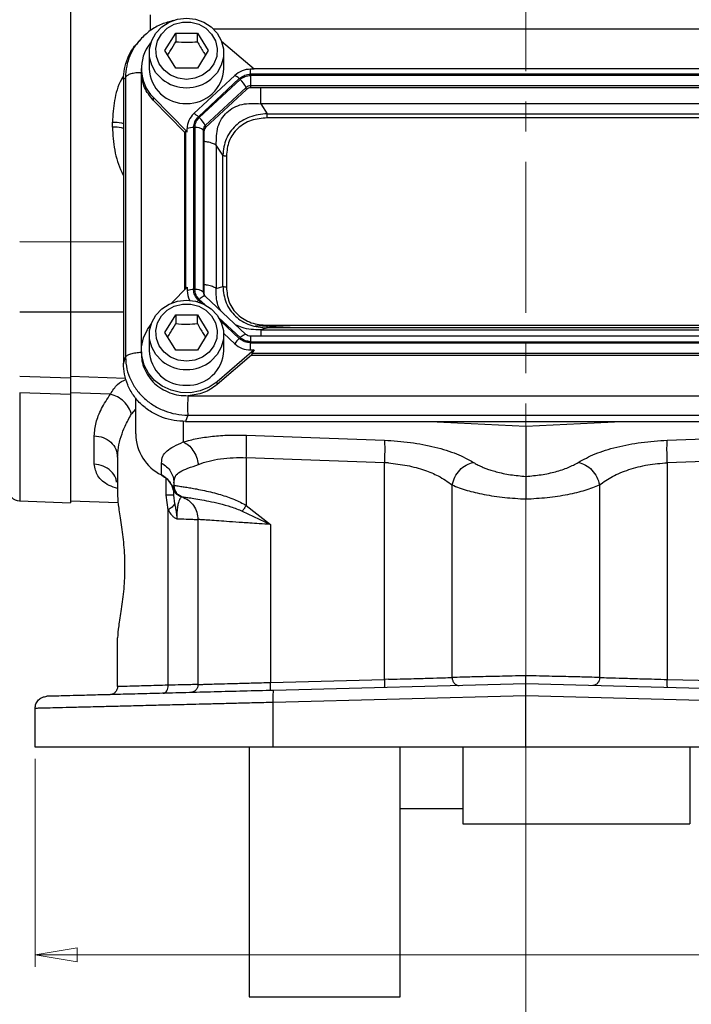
# Model space of a CAD drawing. Header units: inches. Extents: x 0.6 to 16.3, y 0.2 to 11.5.
# Tile 3 of 16: x 2.7 to 4.9, y 4 to 7.2. Entities that reach past the tile are written whole.
import ezdxf

# ---------------------------------------------------------------- set-up
doc = ezdxf.new("R2010")
doc.units = ezdxf.units.IN
doc.header["$MEASUREMENT"] = 0
doc.linetypes.add('CENTERX2', pattern=[0.8, 0.5, -0.1, 0.1, -0.1])
doc.styles.add('SLDTEXTSTYLE0', font='TXT', dxfattribs={"width": 0.75})
doc.dimstyles.new('SLDDIMSTYLE1', dxfattribs={"dimtxt": 0.137795, "dimasz": 0.14, "dimexe": 0, "dimexo": 0.0625, "dimgap": 0.034449, "dimtad": 0, "dimdec": 1, "dimlfac": 1.5, "dimrnd": 1e-09, "dimzin": 12, "dimdsep": 46, "dimtxsty": 'SLDTEXTSTYLE0', "dimblk1": 'CLOSED', "dimblk2": 'CLOSED', "dimsah": 1, "dimcen": 0.09, "dimadec": 0, "dimazin": 3, "dimtfac": 1, "dimtdec": 1, "dimtofl": 0, "dimtmove": 0, "dimatfit": 3, "dimldrblk": 'CLOSED', "dimfxl": 0, "dimfrac": 2, "dimtolj": 1, "dimtzin": 12, "dimarcsym": 0})

# ---------------------------------------------------------------- blocks, each defined once
blk = doc.blocks.new('_Closed')
at = {"color": 0, "linetype": 'ByBlock', "lineweight": -2}
for p, q in [((-1, 0.166667), (0, 0)), ((-1, 0.166667), (-1, -0.166667)), ((0, 0), (-1, -0.166667)), ((0, 0), (-1, 0))]:
    blk.add_line(p, q, dxfattribs=at)
blk = doc.blocks.new('_D_4')
at = {"color": 7, "linetype": 'Continuous', "lineweight": 0}
for p, q in [((2.7134, 4.8009), (2.7134, 4.1127)), ((5.9667, 4.8009), (5.9667, 4.1127)), ((5.0802, 4.3506), (5.0382, 4.3506)), ((5.0382, 4.3506), (5.0382, 4.1318)), ((5.3856, 4.3506), (5.4276, 4.3506)), ((5.4276, 4.3506), (5.4276, 4.1318)), ((2.7134, 4.1521), (4.9174, 4.1521)), ((5.9667, 4.1521), (5.5485, 4.1521)), ((5.0382, 4.1318), (5.0802, 4.1318)), ((5.4276, 4.1318), (5.3856, 4.1318))]:
    blk.add_line(p, q, dxfattribs=at)
at = {"color": 7, "linetype": 'Continuous', "lineweight": 18, "xscale": 0.14, "yscale": 0.14, "rotation": 180.0000000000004}
blk.add_blockref('_Closed', (2.7134, 4.1521, -1.521), dxfattribs=at)
at = {"color": 7, "linetype": 'Continuous', "lineweight": 18, "xscale": 0.14, "yscale": 0.14}
blk.add_blockref('_Closed', (5.9667, 4.1521, -1.521), dxfattribs=at)
at = {"color": 7, "linetype": 'Continuous', "lineweight": 18, "char_height": 0.1378, "attachment_point": 1, "style": 'SLDTEXTSTYLE0'}
for s, insert in [('124', (5.0802, 4.3094)), ('4.9', (5.1057, 4.1033))]:
    blk.add_mtext(s, dxfattribs=dict(at, insert=insert))

msp = doc.modelspace()

# ---------------------------------------------------------------- linework, layer by layer
at = {"color": 7, "linetype": 'CENTERX2', "lineweight": 18}
for p, q in [((4.3401, 3.8785), (4.3401, 10.8209)), ((4.3401, 5.6619), (4.3401, 3.8785))]:
    msp.add_line(p, q, dxfattribs=at)
at = {"color": 8, "linetype": 'Continuous', "lineweight": 25}
for p, q in [((3.0962, 7.2133), (3.0962, 7.2655)), ((5.375, 7.2174), (3.3058, 7.2174)), ((3.0655, 7.073), (3.0655, 6.1585)), ((3.2115, 6.8791), (3.2115, 6.3567)), ((2.8304, 6.5151), (3.0061, 6.5132)), ((3.2547, 6.3202), (3.2643, 6.3113)), ((3.2576, 6.3229), (3.2757, 6.306)), ((2.8304, 6.2816), (3.0061, 6.2815)), ((3.323, 6.2618), (3.3931, 6.1964)), ((3.3287, 6.2512), (3.3902, 6.1937)), ((3.4279, 6.2009), (3.4279, 6.1829)), ((2.6624, 6.0137), (2.6624, 5.6553)), ((3.0467, 5.9599), (3.0329, 5.9434)), ((3.2047, 5.9193), (3.2047, 5.851)), ((3.1477, 5.675), (3.1477, 5.7304))]:
    msp.add_line(p, q, dxfattribs=at)
at = {"color": 7, "linetype": 'Continuous', "lineweight": 25}
for p, q in [((3.0625, 7.1841), (3.055, 7.1758)), ((3.0658, 7.1866), (3.0631, 7.1835)), ((3.1434, 7.1468), (3.1794, 7.205)), ((3.1794, 7.205), (3.2514, 7.205)), ((3.1794, 7.205), (3.1794, 7.1763)), ((3.2514, 7.205), (3.2874, 7.1468)), ((3.2514, 7.1763), (3.2514, 7.205)), ((3.4398, 7.085), (3.3317, 7.1775)), ((3.1794, 7.0886), (3.1434, 7.1468)), ((3.2874, 7.1468), (3.2514, 7.0886)), ((3.0921, 7.1391), (3.0921, 7.0871)), ((3.3387, 7.0871), (3.3387, 7.1391)), ((3.0654, 7.0871), (3.0654, 7.0775)), ((3.0658, 7.0775), (3.0655, 7.073)), ((3.2514, 7.0886), (3.1794, 7.0886)), ((3.4398, 7.085), (3.4279, 7.085)), ((3.4279, 7.0686), (3.4279, 7.085)), ((5.2428, 7.0865), (3.438, 7.0865)), ((3.013, 7.0582), (3.0061, 7.0506)), ((3.0061, 7.0506), (3.0061, 6.1111)), ((3.013, 7.0582), (3.013, 6.1316)), ((3.375, 7.0646), (3.2395, 6.938)), ((3.3902, 7.054), (3.2547, 6.9275)), ((3.3931, 7.0513), (3.2576, 6.9248)), ((5.2529, 7.0686), (3.4279, 7.0686)), ((5.2529, 7.0648), (3.4279, 7.0648)), ((3.4279, 7.0648), (3.4279, 7.0307)), ((3.4126, 7.0248), (3.2771, 6.8983)), ((3.4143, 7.0184), (3.2787, 6.8919)), ((3.4143, 7.0184), (3.4126, 7.0248)), ((5.2529, 7.0307), (3.4279, 7.0307)), ((3.4279, 7.0307), (3.4279, 7.0237)), ((5.2529, 7.0237), (3.4279, 7.0237)), ((3.1048, 6.9924), (3.2176, 6.8776)), ((3.1048, 6.9924), (3.1048, 6.9829)), ((3.2091, 6.8767), (3.1048, 6.9829)), ((3.4614, 6.971), (3.4827, 6.9378)), ((5.2195, 6.971), (3.4614, 6.971)), ((3.4827, 6.9378), (5.1981, 6.9378)), ((5.1981, 6.924), (3.4827, 6.924)), ((2.9695, 6.8937), (2.9695, 6.9101)), ((3.2176, 6.8776), (3.2176, 6.8886)), ((3.239, 6.8922), (3.239, 6.3555)), ((3.2431, 6.8922), (3.2431, 6.3555)), ((3.2707, 6.8839), (3.2707, 6.3472)), ((3.2731, 6.8791), (3.2707, 6.8839)), ((3.2771, 6.8983), (3.2787, 6.8919)), ((3.2091, 6.8767), (3.2115, 6.8791)), ((3.2091, 6.8767), (3.2091, 6.3543)), ((3.2731, 6.8791), (3.2731, 6.3423)), ((3.3141, 6.8336), (3.3141, 6.3592)), ((3.3355, 6.8004), (3.3141, 6.8336)), ((3.3355, 6.3659), (3.3355, 6.8004)), ((3.3476, 6.7978), (3.3476, 6.3634)), ((2.8304, 6.5121), (2.6624, 6.5139)), ((3.167, 6.3115), (3.2176, 6.363)), ((3.2176, 6.363), (3.2176, 6.3519)), ((3.3141, 6.3592), (3.3355, 6.3659)), ((3.2707, 6.3472), (3.2731, 6.3423)), ((3.4122, 6.2068), (3.2767, 6.3334)), ((2.8304, 6.281), (2.6624, 6.2811)), ((3.1434, 6.2132), (3.1794, 6.2714)), ((3.1794, 6.2714), (3.2514, 6.2714)), ((3.1794, 6.2714), (3.1794, 6.2427)), ((3.2514, 6.2714), (3.2874, 6.2132)), ((3.2514, 6.2427), (3.2514, 6.2714)), ((3.5817, 6.2284), (3.4441, 6.2352)), ((3.4827, 6.2284), (3.4614, 6.2217)), ((3.4827, 6.2372), (5.1981, 6.2372)), ((5.1981, 6.2284), (3.4827, 6.2284)), ((3.0921, 6.2056), (3.0921, 6.1535)), ((3.1794, 6.155), (3.1434, 6.2132)), ((3.2874, 6.2132), (3.2514, 6.155)), ((3.3387, 6.2099), (3.375, 6.176)), ((3.3387, 6.1535), (3.3387, 6.2056)), ((5.2529, 6.2009), (3.4279, 6.2009)), ((3.4614, 6.2217), (5.2195, 6.2217)), ((3.4279, 6.1829), (5.2529, 6.1829)), ((3.4279, 6.1791), (5.2529, 6.1791)), ((3.4279, 6.1555), (3.4279, 6.1791)), ((3.0061, 6.1111), (3.013, 6.1316)), ((3.0654, 6.1535), (3.0654, 6.1439)), ((3.2514, 6.155), (3.1794, 6.155)), ((3.4398, 6.1555), (3.3168, 6.0502)), ((3.4305, 6.138), (3.3168, 6.0407)), ((3.4279, 6.1555), (3.4398, 6.1555)), ((3.4331, 6.1451), (3.4305, 6.138)), ((3.4305, 6.138), (5.2503, 6.138)), ((3.4331, 6.1451), (5.2477, 6.1451)), ((2.6624, 6.0691), (2.8305, 6.0632)), ((2.8304, 6.0689), (3.0135, 6.0625)), ((3.3168, 6.0407), (3.3168, 6.0502)), ((2.8304, 6.0078), (2.6624, 6.0137)), ((2.9631, 6.0091), (2.8304, 6.0138)), ((3.2203, 6.004), (5.4606, 6.004)), ((3.0467, 5.9969), (3.0467, 5.8775)), ((3.2192, 5.9392), (3.2122, 5.9186)), ((3.2192, 5.9392), (5.4617, 5.9392)), ((3.2122, 5.9186), (5.4686, 5.9186)), ((4.0231, 5.9186), (4.3401, 5.9031)), ((4.3401, 5.9031), (4.6571, 5.9186)), ((4.3401, 5.9031), (4.3401, 5.7367)), ((2.9095, 5.7773), (2.9095, 5.8713)), ((3.4135, 5.8731), (3.8714, 5.8566)), ((4.8088, 5.8566), (5.2667, 5.8731)), ((2.9867, 5.8001), (2.9867, 5.6721)), ((3.1323, 5.7416), (3.1323, 5.7807)), ((3.8714, 5.782), (3.4135, 5.7985)), ((3.4135, 5.7985), (3.4135, 5.6408)), ((3.8846, 5.7812), (3.8714, 5.782)), ((3.8714, 5.0643), (3.8714, 5.782)), ((5.2667, 5.7985), (4.8088, 5.782)), ((4.8088, 5.782), (4.8088, 5.0643)), ((3.1734, 5.7071), (3.17, 5.6979)), ((3.1734, 5.7155), (3.1734, 5.7071)), ((3.1735, 5.707), (3.1734, 5.7071)), ((4.0957, 5.0708), (4.0957, 5.7085)), ((4.5845, 5.7085), (4.5845, 5.0708)), ((3.1548, 5.6256), (3.1477, 5.675)), ((3.1762, 5.6461), (3.1734, 5.675)), ((2.6624, 5.6553), (2.8305, 5.6495)), ((2.8304, 5.6561), (2.9888, 5.6505)), ((3.1913, 5.6724), (3.1927, 5.6719)), ((3.1927, 5.6719), (3.197, 5.6704)), ((3.1934, 5.6715), (3.1953, 5.6709)), ((3.1953, 5.6709), (3.1961, 5.6706)), ((3.1965, 5.6705), (3.1981, 5.67)), ((3.2001, 5.6693), (3.2001, 5.6693)), ((3.1548, 5.0451), (3.1548, 5.6256)), ((3.4003, 5.6217), (3.4935, 5.5774)), ((3.4135, 5.6408), (3.4935, 5.5774)), ((3.2534, 5.5939), (3.2534, 5.0475)), ((3.4935, 5.5774), (3.4935, 5.0544)), ((2.9867, 5.0405), (2.9867, 5.2018)), ((3.4935, 5.0544), (3.8714, 5.0643)), ((3.8846, 5.0647), (3.8714, 5.0643)), ((4.8088, 5.0643), (5.1867, 5.0544)), ((4.3401, 5.05), (3.5042, 5.0281)), ((5.176, 5.0281), (4.3401, 5.05)), ((4.3401, 5.01), (3.5031, 4.9881)), ((5.177, 4.9881), (4.3401, 5.01)), ((4.3401, 4.8403), (4.3401, 5.01)), ((2.7134, 4.8403), (2.7134, 4.9684)), ((3.5031, 4.8403), (3.5031, 4.9881)), ((4.3401, 4.8403), (3.5031, 4.8403)), ((5.177, 4.8403), (4.3401, 4.8403)), ((3.9234, 4.637), (4.1314, 4.637)), ((4.1314, 4.5866), (4.8834, 4.5866)), ((3.4234, 4.0136), (3.9234, 4.0136))]:
    msp.add_line(p, q, dxfattribs=at)
at = {"color": 7, "linetype": 'Continuous', "lineweight": 25, "flags": 128}
for points in [[(3.1348, 7.052), (3.1336, 7.053), (3.1139, 7.0737), (3.1001, 7.0983), (3.093, 7.1253), (3.093, 7.153), (3.1001, 7.18), (3.1139, 7.2045), (3.1336, 7.2253), (3.1581, 7.2411), (3.1859, 7.2509), (3.2154, 7.2543), (3.2449, 7.2509), (3.2727, 7.2411), (3.2972, 7.2253), (3.3169, 7.2045), (3.3307, 7.18), (3.3378, 7.153), (3.3378, 7.1253), (3.3307, 7.0983), (3.3169, 7.0737), (3.2972, 7.053), (3.296, 7.052)], [(3.2154, 7.0516), (3.1879, 7.0551), (3.1624, 7.0654), (3.1409, 7.0818), (3.1248, 7.103), (3.1155, 7.1274), (3.1137, 7.1533), (3.1193, 7.1787), (3.1321, 7.2017), (3.151, 7.2207), (3.1748, 7.2341), (3.2015, 7.2411), (3.2293, 7.2411), (3.256, 7.2341), (3.2798, 7.2207), (3.2987, 7.2017), (3.3115, 7.1787), (3.3172, 7.1533), (3.3153, 7.1274), (3.306, 7.103), (3.29, 7.0818), (3.2684, 7.0654), (3.2429, 7.0551), (3.2154, 7.0516)], [(3.1348, 6.1185), (3.1336, 6.1194), (3.1139, 6.1401), (3.1001, 6.1647), (3.093, 6.1917), (3.093, 6.2194), (3.1001, 6.2464), (3.1139, 6.271), (3.1336, 6.2917), (3.1581, 6.3075), (3.1859, 6.3174), (3.2154, 6.3207), (3.2449, 6.3174), (3.2727, 6.3075), (3.2972, 6.2917), (3.3169, 6.271), (3.3307, 6.2464), (3.3378, 6.2194), (3.3378, 6.1917), (3.3307, 6.1647), (3.3169, 6.1401), (3.2972, 6.1194), (3.296, 6.1184)], [(3.2154, 6.118), (3.1879, 6.1215), (3.1624, 6.1318), (3.1409, 6.1482), (3.1248, 6.1694), (3.1155, 6.1938), (3.1137, 6.2197), (3.1193, 6.2451), (3.1321, 6.2681), (3.151, 6.2871), (3.1748, 6.3005), (3.2015, 6.3075), (3.2293, 6.3075), (3.256, 6.3005), (3.2798, 6.2871), (3.2987, 6.2681), (3.3115, 6.2451), (3.3172, 6.2197), (3.3153, 6.1938), (3.306, 6.1694), (3.29, 6.1482), (3.2684, 6.1318), (3.2429, 6.1215), (3.2154, 6.118)], [(3.3168, 6.0502), (3.2904, 6.0322), (3.2605, 6.0199), (3.2285, 6.014), (3.1958, 6.0146), (3.1641, 6.0219), (3.1348, 6.0354), (3.1093, 6.0545), (3.0889, 6.0782), (3.0745, 6.1056), (3.0667, 6.1352), (3.066, 6.1657), (3.0724, 6.1956), (3.0855, 6.2235), (3.0979, 6.2405)], [(3.1337, 5.7402), (3.1331, 5.7401), (3.1325, 5.7405), (3.1323, 5.7416)]]:
    msp.add_lwpolyline(points, dxfattribs=at)
at = {"color": 8, "linetype": 'Continuous', "lineweight": 25, "flags": 128}
for points in [[(3.2767, 6.3334), (3.2762, 6.3337), (3.2747, 6.3339), (3.2727, 6.3335), (3.2703, 6.3325), (3.2675, 6.3308), (3.2643, 6.3286), (3.261, 6.326), (3.2576, 6.3229)], [(3.3931, 6.1964), (3.3965, 6.1995), (3.3999, 6.2021), (3.403, 6.2043), (3.4058, 6.2059), (3.4082, 6.207), (3.4102, 6.2074), (3.4117, 6.2072), (3.4121, 6.2069)]]:
    msp.add_lwpolyline(points, dxfattribs=at)
at = {"color": 7, "linetype": 'Continuous', "lineweight": 25}
for centre, radius, start, end in [((3.1991, 7.087), 0.1335, 140.4137, 225.0795), ((3.2105, 7.0903), 0.1185, 181.5683, 272.3664), ((3.2191, 7.0916), 0.1198, 268.2549, 357.8104), ((3.4275, 7.0075), 0.0776, 89.6933, 132.5899), ((3.355, 7.0197), 0.0492, 44.2745, 65.9509), ((3.346, 6.9962), 0.0724, 23.2239, 49.4763), ((3.4278, 7.0082), 0.0225, 89.6933, 132.5899), ((3.4278, 7.0036), 0.02, 89.6933, 132.5899), ((3.2852, 6.8882), 0.0676, 132.5248, 179.6232), ((3.2195, 6.8931), 0.0492, 44.2745, 65.9509), ((3.2105, 6.8697), 0.0724, 23.2239, 49.4763), ((3.2376, 6.8347), 0.0575, 88.5951, 110.3768), ((3.2478, 6.8579), 0.0347, 48.737, 97.7903), ((3.2903, 6.8838), 0.0196, 132.5248, 179.6232), ((3.2906, 6.879), 0.0175, 132.5248, 179.6232), ((3.2376, 6.2979), 0.0575, 88.5951, 110.3768), ((3.2838, 6.352), 0.0662, 180.1035, 208.6125), ((3.2478, 6.3211), 0.0347, 48.737, 97.7903), ((3.2901, 6.3423), 0.017, 180.048, 202.7551), ((3.4585, 6.12), 0.1005, 132.809, 146.1442), ((3.4275, 6.2331), 0.0776, 227.4101, 270.3067), ((3.2105, 6.1567), 0.1185, 181.5683, 272.3664), ((3.2191, 6.1581), 0.1198, 268.2549, 357.8104), ((3.2011, 5.8798), 0.1543, 180.8345, 243.552), ((3.098, 5.6739), 0.0759, 18.4795, 63.0936), ((2.6637, 5.6953), 0.04, 180, 268)]:
    msp.add_arc(centre, radius, start, end, dxfattribs=at)
at = {"color": 8, "linetype": 'Continuous', "lineweight": 25}
for centre, radius, start, end in [((3.2149, 7.1525), 0.1285, 231.4332, 270.2342), ((3.2159, 7.1525), 0.1285, 269.7661, 308.5381), ((3.2899, 6.3472), 0.0192, 180.0932, 209.7157), ((3.3279, 6.2419), 0.1072, 133.0745, 136.3084), ((3.2149, 6.2189), 0.1285, 231.4332, 270.2342), ((3.2159, 6.219), 0.1285, 269.7661, 308.5381)]:
    msp.add_arc(centre, radius, start, end, dxfattribs=at)
at = {"color": 7, "linetype": 'Continuous', "lineweight": 25}
for points in [[(2.8304, 8.8012), (2.8304, 8.7445), (2.8304, 8.6311), (2.8304, 8.4479), (2.8304, 8.2574), (2.8304, 8.0606), (2.8304, 7.8597), (2.8304, 7.6567), (2.8304, 7.4537), (2.8304, 7.2528), (2.8304, 7.056), (2.8304, 6.8655), (2.8304, 6.6823), (2.8304, 6.5688), (2.8304, 6.5121)], [(3.1048, 6.9829), (3.0939, 6.9963), (3.0722, 7.023), (3.0677, 7.0563), (3.0655, 7.073)], [(3.3931, 7.0513), (3.3982, 7.0552), (3.4084, 7.0629), (3.4214, 7.0641), (3.4279, 7.0648)], [(3.2431, 6.8922), (3.2438, 6.8983), (3.2451, 6.9105), (3.2534, 6.92), (3.2576, 6.9248)], [(3.4827, 6.924), (3.4827, 6.9251), (3.4827, 6.9275), (3.4827, 6.9312), (3.4827, 6.9348), (3.4827, 6.9368), (3.4827, 6.9378)], [(3.3355, 6.8004), (3.3362, 6.8), (3.3376, 6.7993), (3.3405, 6.7985), (3.3439, 6.7979), (3.3464, 6.7979), (3.3476, 6.7978)], [(3.3476, 6.3634), (3.3464, 6.3634), (3.3439, 6.3635), (3.3405, 6.364), (3.3376, 6.3648), (3.3362, 6.3655), (3.3355, 6.3659)], [(3.2576, 6.3229), (3.2534, 6.3277), (3.2451, 6.3372), (3.2438, 6.3494), (3.2431, 6.3555)], [(3.4827, 6.2284), (3.4827, 6.2287), (3.4827, 6.2293), (3.4827, 6.2313), (3.4827, 6.2339), (3.4827, 6.2361), (3.4827, 6.2372)], [(3.4279, 6.1829), (3.4214, 6.1836), (3.4084, 6.1848), (3.3982, 6.1925), (3.3931, 6.1964)], [(3.3168, 6.0407), (3.3024, 6.0305), (3.2738, 6.0102), (3.2381, 6.006), (3.2203, 6.004)], [(2.8304, 6.0078), (2.8304, 5.9708), (2.8304, 5.8969), (2.8304, 5.8085), (2.8304, 5.7378), (2.8304, 5.6873), (2.8304, 5.6554), (2.8304, 5.6514), (2.8304, 5.6495)], [(2.9095, 5.8713), (2.9197, 5.87), (2.9401, 5.8673), (2.9656, 5.8507), (2.9833, 5.8275), (2.9856, 5.8092), (2.9867, 5.8001)], [(3.4135, 5.7985), (3.4137, 5.8065), (3.4142, 5.8226), (3.4144, 5.8444), (3.4142, 5.8625), (3.4137, 5.8696), (3.4135, 5.8731)], [(3.8714, 5.8566), (3.8716, 5.8531), (3.8721, 5.846), (3.8723, 5.8279), (3.8721, 5.8061), (3.8716, 5.7901), (3.8714, 5.782)], [(4.8088, 5.782), (4.8085, 5.7901), (4.808, 5.8061), (4.8078, 5.8279), (4.808, 5.846), (4.8085, 5.8531), (4.8088, 5.8566)], [(3.1323, 5.7807), (3.1383, 5.7771), (3.1501, 5.7697), (3.1631, 5.7537), (3.1718, 5.7353), (3.1729, 5.7221), (3.1734, 5.7155)], [(3.2001, 5.6693), (3.1963, 5.6711), (3.1888, 5.6745), (3.1803, 5.6836), (3.1745, 5.6947), (3.1738, 5.7029), (3.1734, 5.7071)], [(3.1734, 5.675), (3.1731, 5.675), (3.1724, 5.675), (3.1671, 5.675), (3.1591, 5.675), (3.1515, 5.675), (3.1477, 5.675)], [(3.2001, 5.6693), (3.2076, 5.6659), (3.2226, 5.659), (3.2397, 5.6407), (3.2512, 5.6185), (3.2527, 5.6021), (3.2534, 5.5939)], [(3.4135, 5.6408), (3.4111, 5.6374), (3.4062, 5.6305), (3.4023, 5.6247), (3.4003, 5.6217)], [(3.4928, 5.0278), (3.493, 5.0282), (3.4933, 5.029), (3.4936, 5.0351), (3.4937, 5.044), (3.4936, 5.0509), (3.4935, 5.0544)], [(3.8714, 5.0643), (3.8714, 5.0608), (3.8716, 5.0538), (3.8715, 5.045), (3.8712, 5.0389), (3.8708, 5.0381), (3.8707, 5.0377)], [(4.8095, 5.0377), (4.8093, 5.0381), (4.809, 5.0389), (4.8087, 5.045), (4.8086, 5.0538), (4.8087, 5.0608), (4.8088, 5.0643)], [(2.9867, 5.0405), (2.9864, 5.0371), (2.9856, 5.0302), (2.9796, 5.0215), (2.9711, 5.0153), (2.9642, 5.0143), (2.9608, 5.0138)], [(3.2534, 5.0475), (3.253, 5.044), (3.2523, 5.0372), (3.2463, 5.0284), (3.2377, 5.0222), (3.2309, 5.0213), (3.2274, 5.0208)], [(3.5031, 4.9881), (3.503, 4.9933), (3.5028, 5.0038), (3.503, 5.017), (3.5034, 5.0262), (3.5039, 5.0275), (3.5042, 5.0281)], [(2.7134, 4.9684), (2.714, 4.9735), (2.7152, 4.9839), (2.7241, 4.9969), (2.737, 5.0062), (2.7472, 5.0077), (2.7524, 5.0084)], [(3.5031, 4.8403), (3.4681, 4.8403), (3.398, 4.8403), (3.2955, 4.8403), (3.1969, 4.8403), (3.104, 4.8403), (3.0181, 4.8403), (2.9407, 4.8403), (2.8729, 4.8403), (2.816, 4.8403), (2.7706, 4.8403), (2.738, 4.8403), (2.7173, 4.8403), (2.7147, 4.8403), (2.7134, 4.8403)], [(3.4234, 4.8403), (3.4234, 4.7999), (3.4234, 4.7193), (3.4234, 4.6061), (3.4234, 4.5001), (3.4234, 4.4026), (3.4234, 4.3143), (3.4234, 4.2362), (3.4234, 4.1688), (3.4234, 4.1129), (3.4234, 4.0688), (3.4234, 4.0372), (3.4234, 4.0173), (3.4234, 4.0149), (3.4234, 4.0136)]]:
    msp.add_open_spline(points, degree=3, dxfattribs=at)
for points, knots in [([(3.1725, 7.2462), (3.1593, 7.2427), (3.1319, 7.2355), (3.0939, 7.2143), (3.0729, 7.1941), (3.0625, 7.184)], [0, 0, 0, 0, 0.315009, 0.65789, 1, 1, 1, 1]), ([(3.0061, 7.0506), (3.0067, 7.0625), (3.0081, 7.0868), (3.0197, 7.1227), (3.0353, 7.1532), (3.0501, 7.169), (3.0557, 7.1751)], [0, 0, 0, 0, 0.261889, 0.5374167, 0.8227174, 1, 1, 1, 1]), ([(3.1526, 7.132), (3.1559, 7.1369), (3.1649, 7.1502), (3.1738, 7.1663), (3.1794, 7.1763)], [0, 0, 0, 0, 0.376375, 1, 1, 1, 1]), ([(3.1794, 7.1763), (3.1923, 7.1753), (3.2163, 7.1733), (3.2403, 7.1754), (3.2514, 7.1763)], [0, 0, 0, 0, 0.534747, 1, 1, 1, 1]), ([(3.2514, 7.1763), (3.2578, 7.1647), (3.2668, 7.1486), (3.2757, 7.1356), (3.2782, 7.1319)], [0, 0, 0, 0, 0.718831, 1, 1, 1, 1]), ([(3.0655, 7.073), (3.0593, 7.0732), (3.0469, 7.0736), (3.0306, 7.0697), (3.0181, 7.0647), (3.0147, 7.0604), (3.013, 7.0582)], [0, 0, 0, 0, 0.2508113, 0.5005408, 0.7502704, 1, 1, 1, 1]), ([(3.3902, 7.054), (3.3956, 7.0582), (3.4011, 7.0624), (3.408, 7.065), (3.4113, 7.0662), (3.418, 7.0681), (3.4244, 7.0684), (3.4279, 7.0686)], [0, 0, 0, 0, 0.498697, 0.503014, 0.535598, 0.74951, 1, 1, 1, 1]), ([(3.3141, 6.8336), (3.3141, 6.8542), (3.314, 6.8847), (3.3303, 6.9209), (3.3482, 6.9431), (3.3717, 6.9595), (3.4093, 6.9737), (3.4404, 6.9721), (3.4614, 6.971)], [0, 0, 0, 0, 0.2573968, 0.3816038, 0.5, 0.6183955, 0.7426032, 1, 1, 1, 1]), ([(3.239, 6.8922), (3.2397, 6.8988), (3.2404, 6.9054), (3.2433, 6.9118), (3.2447, 6.9148), (3.248, 6.9205), (3.2523, 6.925), (3.2547, 6.9275)], [0, 0, 0, 0, 0.498697, 0.503014, 0.535598, 0.74951, 1, 1, 1, 1]), ([(3.4827, 6.9378), (3.4629, 6.9356), (3.4334, 6.9323), (3.399, 6.915), (3.377, 6.8984), (3.3592, 6.8779), (3.3409, 6.8459), (3.3377, 6.8187), (3.3355, 6.8004)], [0, 0, 0, 0, 0.255855, 0.379335, 0.5, 0.62066, 0.744145, 1, 1, 1, 1]), ([(3.4827, 6.924), (3.4648, 6.9225), (3.4378, 6.9202), (3.4056, 6.905), (3.3847, 6.8894), (3.3679, 6.8699), (3.3516, 6.8398), (3.3492, 6.8146), (3.3476, 6.7978)], [0, 0, 0, 0, 0.250062, 0.376118, 0.5, 0.623757, 0.749938, 1, 1, 1, 1]), ([(3.2115, 6.8791), (3.2121, 6.8793), (3.2134, 6.8798), (3.2162, 6.8783), (3.2176, 6.8776)], [0, 0, 0, 0, 0.475859, 1, 1, 1, 1]), ([(2.8304, 6.5121), (2.8304, 6.4948), (2.8304, 6.4603), (2.8304, 6.4022), (2.8304, 6.3419), (2.8304, 6.3014), (2.8304, 6.281)], [0, 0, 0, 0, 0.250658, 0.500013, 0.749301, 1, 1, 1, 1]), ([(3.3355, 6.3659), (3.3377, 6.3471), (3.3409, 6.3194), (3.3592, 6.2871), (3.377, 6.2665), (3.399, 6.2499), (3.4334, 6.233), (3.4629, 6.2303), (3.4827, 6.2284)], [0, 0, 0, 0, 0.25586, 0.379272, 0.500008, 0.620398, 0.74416, 1, 1, 1, 1]), ([(3.3476, 6.3634), (3.3492, 6.3466), (3.3516, 6.3214), (3.3679, 6.2914), (3.3846, 6.2718), (3.4056, 6.2562), (3.4377, 6.241), (3.4648, 6.2387), (3.4827, 6.2372)], [0, 0, 0, 0, 0.250062, 0.376118, 0.5, 0.623757, 0.749938, 1, 1, 1, 1]), ([(3.2547, 6.3202), (3.2502, 6.3253), (3.2457, 6.3305), (3.2429, 6.3369), (3.2416, 6.3399), (3.2396, 6.3462), (3.2392, 6.3522), (3.239, 6.3555)], [0, 0, 0, 0, 0.498697, 0.503014, 0.535598, 0.74951, 1, 1, 1, 1]), ([(3.2767, 6.3334), (3.2758, 6.3342), (3.2743, 6.3356), (3.2737, 6.3372), (3.2735, 6.3378)], [0, 0, 0, 0, 0.612339, 1, 1, 1, 1]), ([(2.8304, 6.281), (2.8304, 6.2663), (2.8304, 6.2369), (2.8304, 6.1936), (2.8304, 6.1535), (2.8304, 6.1188), (2.8304, 6.0911), (2.8304, 6.0725), (2.8304, 6.0633), (2.8304, 6.0642), (2.8304, 6.0644)], [0, 0, 0, 0, 0.134135, 0.268271, 0.402406, 0.536541, 0.670677, 0.804812, 0.938947, 1, 1, 1, 1]), ([(3.1526, 6.1984), (3.1559, 6.2034), (3.1649, 6.2166), (3.1738, 6.2327), (3.1794, 6.2427)], [0, 0, 0, 0, 0.376375, 1, 1, 1, 1]), ([(3.1794, 6.2427), (3.1923, 6.2417), (3.2163, 6.2398), (3.2403, 6.2418), (3.2514, 6.2427)], [0, 0, 0, 0, 0.534747, 1, 1, 1, 1]), ([(3.2514, 6.2427), (3.2578, 6.2312), (3.2668, 6.2151), (3.2757, 6.202), (3.2782, 6.1983)], [0, 0, 0, 0, 0.718831, 1, 1, 1, 1]), ([(3.4279, 6.2009), (3.4265, 6.201), (3.4227, 6.2012), (3.4169, 6.2031), (3.4137, 6.2056), (3.4122, 6.2068)], [0, 0, 0, 0, 0.235734, 0.629496, 1, 1, 1, 1]), ([(3.4279, 6.1791), (3.4209, 6.1798), (3.4139, 6.1804), (3.407, 6.1831), (3.4038, 6.1844), (3.3976, 6.1875), (3.3928, 6.1915), (3.3902, 6.1937)], [0, 0, 0, 0, 0.498697, 0.503014, 0.535598, 0.74951, 1, 1, 1, 1]), ([(3.013, 6.1316), (3.0147, 6.1338), (3.0181, 6.1381), (3.0306, 6.1433), (3.0469, 6.1465), (3.0593, 6.1478), (3.0655, 6.1485)], [0, 0, 0, 0, 0.24973, 0.499459, 0.749189, 1, 1, 1, 1]), ([(3.013, 6.1316), (3.014, 6.1184), (3.0158, 6.0925), (3.0292, 6.0556), (3.0491, 6.0225), (3.0754, 5.9938), (3.107, 5.9703), (3.1422, 5.9532), (3.1801, 5.942), (3.2059, 5.9401), (3.2192, 5.9392)], [0, 0, 0, 0, 0.13356, 0.261125, 0.387745, 0.511891, 0.635099, 0.759877, 0.877169, 1, 1, 1, 1]), ([(3.0658, 6.1439), (3.0661, 6.1359), (3.0667, 6.1183), (3.0751, 6.0921), (3.0891, 6.0665), (3.1086, 6.0442), (3.1325, 6.026), (3.1599, 6.0129), (3.1896, 6.0047), (3.21, 6.0042), (3.2203, 6.004)], [0, 0, 0, 0, 0.1073614, 0.2348812, 0.362401, 0.4899208, 0.6174406, 0.7449604, 0.8724802, 1, 1, 1, 1]), ([(3.4398, 6.1555), (3.4382, 6.1534), (3.4352, 6.1496), (3.4338, 6.1465), (3.4331, 6.1451)], [0, 0, 0, 0, 0.534027, 1, 1, 1, 1]), ([(3.2122, 5.9186), (3.1995, 5.9192), (3.1734, 5.9205), (3.1348, 5.9312), (3.0979, 5.9488), (3.0651, 5.9737), (3.0384, 6.0043), (3.0195, 6.0388), (3.0081, 6.0749), (3.0067, 6.0992), (3.0061, 6.1111)], [0, 0, 0, 0, 0.117637, 0.241401, 0.369555, 0.5, 0.630445, 0.758599, 0.882363, 1, 1, 1, 1]), ([(2.8304, 6.0663), (2.8304, 6.0664), (2.8304, 6.0675), (2.8304, 6.0587), (2.8304, 6.04), (2.8304, 6.0185), (2.8304, 6.0078)], [0, 0, 0, 0, 0.060555, 0.37317, 0.6857, 1, 1, 1, 1]), ([(2.9095, 5.8713), (2.9108, 5.8856), (2.9133, 5.9143), (2.9317, 5.9609), (2.9526, 5.993), (2.9631, 6.0091)], [0, 0, 0, 0, 0.330892, 0.665195, 1, 1, 1, 1]), ([(3.0329, 5.9434), (3.0303, 5.9508), (3.025, 5.9655), (3.0084, 5.9853), (2.9872, 6.0011), (2.9712, 6.0064), (2.9631, 6.0091)], [0, 0, 0, 0, 0.249968, 0.499932, 0.749778, 1, 1, 1, 1]), ([(3.2203, 6.004), (3.2198, 5.9979), (3.2189, 5.9859), (3.2192, 5.9672), (3.2191, 5.9504), (3.2192, 5.9429), (3.2192, 5.9392)], [0, 0, 0, 0, 0.250811, 0.500541, 0.75027, 1, 1, 1, 1]), ([(2.9867, 5.8001), (2.9873, 5.8107), (2.9884, 5.833), (2.9975, 5.8677), (3.0116, 5.9049), (3.0255, 5.9299), (3.0329, 5.9434)], [0, 0, 0, 0, 0.237909, 0.498501, 0.730244, 1, 1, 1, 1]), ([(3.2047, 5.851), (3.2195, 5.8549), (3.2489, 5.8627), (3.3006, 5.8701), (3.3558, 5.8741), (3.3943, 5.8734), (3.4135, 5.8731)], [0, 0, 0, 0, 0.252709, 0.503018, 0.751767, 1, 1, 1, 1]), ([(3.1323, 5.7807), (3.1332, 5.7887), (3.1349, 5.8043), (3.1491, 5.8216), (3.1712, 5.8356), (3.1936, 5.8459), (3.2047, 5.851)], [0, 0, 0, 0, 0.264654, 0.523073, 0.764409, 1, 1, 1, 1]), ([(3.2047, 5.851), (3.2105, 5.8478), (3.2222, 5.8414), (3.2373, 5.8234), (3.2492, 5.8012), (3.2529, 5.7847), (3.2548, 5.7764)], [0, 0, 0, 0, 0.249968, 0.49994, 0.749803, 1, 1, 1, 1]), ([(3.8714, 5.8566), (3.9003, 5.8547), (3.9586, 5.851), (4.0408, 5.8346), (4.1139, 5.8121), (4.1489, 5.7928), (4.1665, 5.783)], [0, 0, 0, 0, 0.244482, 0.491961, 0.74376, 1, 1, 1, 1]), ([(4.5136, 5.783), (4.5313, 5.7928), (4.5663, 5.8121), (4.6393, 5.8346), (4.7215, 5.851), (4.7798, 5.8547), (4.8088, 5.8566)], [0, 0, 0, 0, 0.25624, 0.508038, 0.755526, 1, 1, 1, 1]), ([(3.1734, 5.7155), (3.1743, 5.7231), (3.1762, 5.7383), (3.1926, 5.7529), (3.2184, 5.7633), (3.2427, 5.772), (3.2548, 5.7764)], [0, 0, 0, 0, 0.254168, 0.504669, 0.752418, 1, 1, 1, 1]), ([(3.2548, 5.7764), (3.2662, 5.7804), (3.2884, 5.7881), (3.3279, 5.7955), (3.3698, 5.7995), (3.399, 5.7989), (3.4135, 5.7985)], [0, 0, 0, 0, 0.257942, 0.505164, 0.754847, 1, 1, 1, 1]), ([(3.8846, 5.7812), (3.9055, 5.7789), (3.9477, 5.7743), (4.0037, 5.7585), (4.0561, 5.737), (4.0813, 5.7188), (4.0957, 5.7085)], [0, 0, 0, 0, 0.240931, 0.486967, 0.707862, 1, 1, 1, 1]), ([(4.0957, 5.7085), (4.0983, 5.7174), (4.1034, 5.7351), (4.1204, 5.7585), (4.1422, 5.7762), (4.1584, 5.7807), (4.1665, 5.783)], [0, 0, 0, 0, 0.249953, 0.499901, 0.749686, 1, 1, 1, 1]), ([(4.1665, 5.783), (4.1705, 5.7806), (4.1786, 5.7758), (4.1915, 5.7696), (4.2042, 5.7643), (4.2149, 5.7604), (4.2245, 5.7573), (4.2329, 5.7547), (4.2533, 5.749), (4.2884, 5.7414), (4.3229, 5.7383), (4.3401, 5.7367)], [0, 0, 0, 0, 0.104569, 0.208887, 0.285784, 0.362343, 0.410875, 0.45947, 0.508235, 0.755683, 1, 1, 1, 1]), ([(4.3401, 5.7367), (4.3573, 5.7383), (4.3918, 5.7414), (4.4398, 5.7519), (4.4825, 5.7657), (4.5032, 5.7772), (4.5136, 5.783)], [0, 0, 0, 0, 0.244577, 0.492289, 0.744095, 1, 1, 1, 1]), ([(4.5136, 5.783), (4.5217, 5.7807), (4.5379, 5.7762), (4.5597, 5.7585), (4.5767, 5.7351), (4.5819, 5.7174), (4.5845, 5.7085)], [0, 0, 0, 0, 0.250314, 0.500099, 0.750047, 1, 1, 1, 1]), ([(4.5845, 5.7085), (4.5978, 5.7182), (4.6242, 5.7373), (4.68, 5.7601), (4.7426, 5.7764), (4.7871, 5.7802), (4.8088, 5.782)], [0, 0, 0, 0, 0.2603721, 0.513456, 0.7633458, 1, 1, 1, 1]), ([(3.1337, 5.7402), (3.1397, 5.7365), (3.1516, 5.7291), (3.1644, 5.713), (3.1717, 5.699), (3.1727, 5.6905), (3.173, 5.6886)], [0, 0, 0, 0, 0.304244, 0.607202, 0.908956, 1, 1, 1, 1]), ([(3.1731, 5.7074), (3.1733, 5.7041), (3.1737, 5.6994), (3.1758, 5.6927), (3.1773, 5.6897), (3.178, 5.6882)], [0, 0, 0, 0, 0.54618, 0.780613, 1, 1, 1, 1]), ([(3.1735, 5.707), (3.1749, 5.7068), (3.1778, 5.7064), (3.1933, 5.7043), (3.2111, 5.7016), (3.2287, 5.6987), (3.2496, 5.695), (3.2737, 5.6901), (3.3005, 5.6839), (3.3337, 5.6748), (3.3724, 5.6624), (3.4005, 5.6476), (3.4135, 5.6408)], [0, 0, 0, 0, 0.138962, 0.269113, 0.351108, 0.429263, 0.503625, 0.592869, 0.67655, 0.754827, 0.887083, 1, 1, 1, 1]), ([(3.1735, 5.707), (3.1738, 5.7029), (3.1746, 5.6947), (3.1803, 5.6836), (3.1889, 5.6745), (3.1964, 5.6711), (3.2001, 5.6693)], [0, 0, 0, 0, 0.2500646, 0.5, 0.7499354, 1, 1, 1, 1]), ([(4.0957, 5.7085), (4.1112, 5.7022), (4.1406, 5.6905), (4.2015, 5.6764), (4.2681, 5.6662), (4.3165, 5.6633), (4.3401, 5.6619)], [0, 0, 0, 0, 0.265995, 0.504203, 0.758357, 1, 1, 1, 1]), ([(4.3401, 5.7367), (4.3401, 5.7343), (4.3401, 5.7276), (4.3401, 5.7097), (4.3401, 5.6855), (4.3401, 5.6695), (4.3401, 5.6619)], [0, 0, 0, 0, 0.1764719, 0.4994068, 0.763755, 1, 1, 1, 1]), ([(4.3401, 5.6619), (4.3638, 5.6633), (4.4122, 5.6662), (4.4797, 5.6766), (4.5403, 5.6907), (4.5696, 5.7025), (4.5845, 5.7085)], [0, 0, 0, 0, 0.243405, 0.495793, 0.743944, 1, 1, 1, 1]), ([(3.1934, 5.6715), (3.1906, 5.6728), (3.1846, 5.6754), (3.1776, 5.6819), (3.1725, 5.6895), (3.1708, 5.6951), (3.17, 5.6979)], [0, 0, 0, 0, 0.233527, 0.496851, 0.748082, 1, 1, 1, 1]), ([(3.1734, 5.675), (3.1734, 5.6793), (3.1734, 5.6848), (3.1734, 5.6881), (3.1734, 5.6889)], [0, 0, 0, 0, 0.76331, 1, 1, 1, 1]), ([(2.9867, 5.6721), (2.9876, 5.6598), (2.9894, 5.6352), (2.9992, 5.5782), (3.0078, 5.5111), (3.0115, 5.4371), (3.0079, 5.363), (2.9993, 5.2958), (2.9894, 5.2387), (2.9876, 5.2141), (2.9867, 5.2018)], [0, 0, 0, 0, 0.125333, 0.250319, 0.375193, 0.499786, 0.624542, 0.749524, 0.874508, 1, 1, 1, 1]), ([(3.1762, 5.6461), (3.1739, 5.6425), (3.1698, 5.6362), (3.1594, 5.6289), (3.1548, 5.6256)], [0, 0, 0, 0, 0.559542, 1, 1, 1, 1]), ([(3.1762, 5.6461), (3.1771, 5.6409), (3.1787, 5.6324), (3.1807, 5.6214), (3.1818, 5.6141), (3.1824, 5.6091), (3.1827, 5.6057), (3.1829, 5.6033), (3.1829, 5.6016), (3.183, 5.6004), (3.183, 5.5997), (3.183, 5.5993), (3.183, 5.5991), (3.183, 5.599), (3.183, 5.5984), (3.183, 5.5976), (3.183, 5.5968), (3.183, 5.5965), (3.183, 5.5965), (3.183, 5.5965), (3.183, 5.5965), (3.183, 5.5965), (3.183, 5.5965), (3.183, 5.5965), (3.183, 5.5965), (3.183, 5.5965), (3.183, 5.5965), (3.183, 5.5966), (3.183, 5.5966)], [0, 0, 0, 0, 0.324418, 0.531042, 0.667924, 0.761192, 0.825831, 0.870965, 0.902534, 0.924524, 0.939681, 0.944437, 0.947064, 0.948499, 0.952111, 0.983457, 0.995934, 0.997431, 0.997855, 0.99798, 0.998045, 0.998052, 0.998058, 0.998063, 0.998071, 0.998139, 0.998474, 1, 1, 1, 1]), ([(3.2001, 5.6693), (3.1995, 5.6692), (3.1985, 5.6688), (3.193, 5.6627), (3.1885, 5.6512), (3.1855, 5.6382), (3.1838, 5.6225), (3.1831, 5.6079), (3.183, 5.6003), (3.183, 5.5966)], [0, 0, 0, 0, 0.283626, 0.55181, 0.675782, 0.791237, 0.898583, 0.949807, 1, 1, 1, 1]), ([(3.2001, 5.6693), (3.201, 5.6692), (3.2028, 5.6689), (3.2148, 5.6673), (3.2333, 5.6647), (3.2584, 5.6607), (3.2891, 5.6551), (3.3242, 5.6472), (3.362, 5.6372), (3.3876, 5.6268), (3.4003, 5.6217)], [0, 0, 0, 0, 0.12446, 0.249254, 0.374506, 0.50025, 0.626407, 0.752472, 0.877609, 1, 1, 1, 1]), ([(3.1548, 5.6256), (3.1585, 5.6193), (3.1642, 5.6095), (3.1729, 5.6016), (3.1785, 5.5978), (3.1815, 5.597), (3.183, 5.5966)], [0, 0, 0, 0, 0.471076, 0.725986, 0.860299, 1, 1, 1, 1]), ([(3.183, 5.5966), (3.1939, 5.5962), (3.2155, 5.5954), (3.2372, 5.5945), (3.2509, 5.594), (3.2526, 5.5939), (3.2534, 5.5939)], [0, 0, 0, 0, 0.258254, 0.511, 0.758246, 1, 1, 1, 1]), ([(3.4935, 5.5774), (3.481, 5.5782), (3.458, 5.5798), (3.427, 5.5819), (3.3932, 5.5843), (3.3577, 5.5867), (3.321, 5.5893), (3.2912, 5.5913), (3.2694, 5.5928), (3.2559, 5.5937), (3.2542, 5.5939), (3.2534, 5.5939)], [0, 0, 0, 0, 0.097541, 0.180993, 0.250347, 0.380826, 0.500472, 0.630148, 0.756617, 0.879895, 1, 1, 1, 1]), ([(3.2534, 5.0475), (3.254, 5.0475), (3.2551, 5.0475), (3.2646, 5.0479), (3.2813, 5.0484), (3.3067, 5.0492), (3.3411, 5.0502), (3.3845, 5.0514), (3.4362, 5.0528), (3.474, 5.0539), (3.4935, 5.0544)], [0, 0, 0, 0, 0.097712, 0.203225, 0.316537, 0.437647, 0.566551, 0.703248, 0.847732, 1, 1, 1, 1]), ([(3.8846, 5.0647), (3.9103, 5.0654), (3.9584, 5.0668), (4.0196, 5.0685), (4.0651, 5.0699), (4.0861, 5.0705), (4.0957, 5.0708)], [0, 0, 0, 0, 0.308019, 0.577421, 0.808108, 1, 1, 1, 1]), ([(4.3401, 5.0766), (4.3248, 5.0763), (4.2951, 5.0756), (4.2408, 5.0743), (4.1837, 5.073), (4.1311, 5.0717), (4.1067, 5.0711), (4.0957, 5.0708)], [0, 0, 0, 0, 0.159159, 0.308606, 0.57776, 0.808252, 1, 1, 1, 1]), ([(4.0957, 5.0708), (4.0958, 5.069), (4.096, 5.0655), (4.0979, 5.0588), (4.1013, 5.0527), (4.1059, 5.0483), (4.1112, 5.045), (4.1156, 5.0445), (4.1186, 5.0442)], [0, 0, 0, 0, 0.125234, 0.250538, 0.499835, 0.624827, 0.750163, 1, 1, 1, 1]), ([(4.3401, 5.05), (4.3401, 5.0502), (4.3401, 5.0507), (4.3401, 5.0544), (4.3401, 5.0592), (4.3401, 5.0641), (4.3401, 5.07), (4.3401, 5.0744), (4.3401, 5.0766)], [0, 0, 0, 0, 0.188996, 0.418154, 0.548143, 0.688565, 0.839272, 1, 1, 1, 1]), ([(4.5845, 5.0708), (4.5734, 5.0711), (4.5491, 5.0717), (4.4964, 5.073), (4.4393, 5.0743), (4.3851, 5.0756), (4.3554, 5.0763), (4.3401, 5.0766)], [0, 0, 0, 0, 0.191748, 0.42224, 0.691394, 0.840841, 1, 1, 1, 1]), ([(4.5845, 5.0708), (4.5841, 5.0673), (4.5836, 5.0619), (4.5806, 5.0557), (4.5768, 5.0503), (4.5717, 5.0464), (4.566, 5.0444), (4.563, 5.0442), (4.5616, 5.0442)], [0, 0, 0, 0, 0.249836, 0.375172, 0.500165, 0.749463, 0.874766, 1, 1, 1, 1]), ([(4.5845, 5.0708), (4.5942, 5.0705), (4.6158, 5.0699), (4.6635, 5.0684), (4.7162, 5.0669), (4.7668, 5.0655), (4.7945, 5.0647), (4.8088, 5.0643)], [0, 0, 0, 0, 0.184488, 0.412554, 0.684086, 0.836582, 1, 1, 1, 1]), ([(3.5042, 5.0281), (3.4708, 5.0272), (3.4041, 5.0254), (3.3065, 5.0229), (3.2126, 5.0204), (3.1242, 5.0181), (3.0424, 5.016), (2.9687, 5.014), (2.9042, 5.0124), (2.85, 5.0109), (2.8068, 5.0098), (2.7757, 5.009), (2.756, 5.0085), (2.7536, 5.0084), (2.7524, 5.0084)], [0, 0, 0, 0, 0.083378, 0.166781, 0.250038, 0.333369, 0.416763, 0.500053, 0.58336, 0.666744, 0.750037, 0.833357, 0.916835, 1, 1, 1, 1]), ([(3.1548, 5.0451), (3.1288, 5.0444), (3.0775, 5.043), (3.0254, 5.0416), (2.9926, 5.0407), (2.9887, 5.0405), (2.9867, 5.0405)], [0, 0, 0, 0, 0.261987, 0.515981, 0.761984, 1, 1, 1, 1]), ([(3.1378, 5.0185), (3.1401, 5.0189), (3.1446, 5.0199), (3.1503, 5.026), (3.1542, 5.0348), (3.1546, 5.0417), (3.1548, 5.0451)], [0, 0, 0, 0, 0.249931, 0.499872, 0.749567, 1, 1, 1, 1]), ([(3.2534, 5.0475), (3.2523, 5.0474), (3.25, 5.0474), (3.2307, 5.0469), (3.2002, 5.0462), (3.1701, 5.0455), (3.1548, 5.0451)], [0, 0, 0, 0, 0.2380182, 0.4840228, 0.7380161, 1, 1, 1, 1]), ([(4.3401, 5.01), (4.3401, 5.0151), (4.3401, 5.0253), (4.3401, 5.0384), (4.3401, 5.0459), (4.3401, 5.0494), (4.3401, 5.0498), (4.3401, 5.05)], [0, 0, 0, 0, 0.245809, 0.483726, 0.730788, 0.862768, 1, 1, 1, 1]), ([(3.5031, 4.9881), (3.4818, 4.9875), (3.4408, 4.9865), (3.382, 4.9851), (3.3285, 4.9837), (3.2802, 4.9825), (3.2371, 4.9814), (3.1845, 4.9801), (3.1234, 4.9786), (3.0557, 4.9769), (2.9954, 4.9754), (2.9331, 4.9739), (2.8716, 4.9723), (2.815, 4.9709), (2.7702, 4.9698), (2.7378, 4.969), (2.7172, 4.9685), (2.7147, 4.9684), (2.7134, 4.9684)], [0, 0, 0, 0, 0.050623, 0.097671, 0.141143, 0.18104, 0.217361, 0.250105, 0.316926, 0.380869, 0.441935, 0.500123, 0.585888, 0.669203, 0.750068, 0.834153, 0.917463, 1, 1, 1, 1]), ([(3.9234, 4.0136), (3.9234, 4.016), (3.9234, 4.0207), (3.9234, 4.0585), (3.9234, 4.1181), (3.9234, 4.2008), (3.9234, 4.3045), (3.9234, 4.4276), (3.9234, 4.5683), (3.9234, 4.7064), (3.9234, 4.8015), (3.9234, 4.8403)], [0, 0, 0, 0, 0.115092, 0.230184, 0.345276, 0.460368, 0.57546, 0.690552, 0.805644, 0.920736, 1, 1, 1, 1]), ([(4.1314, 4.8403), (4.1314, 4.8387), (4.1314, 4.8093), (4.1314, 4.7611), (4.1314, 4.6983), (4.1314, 4.6491), (4.1314, 4.6134), (4.1314, 4.5908), (4.1314, 4.588), (4.1314, 4.5866)], [0, 0, 0, 0, 0.009104, 0.174253, 0.339402, 0.504552, 0.669701, 0.834851, 1, 1, 1, 1]), ([(4.8834, 4.8403), (4.8834, 4.8387), (4.8834, 4.8093), (4.8834, 4.7611), (4.8834, 4.6983), (4.8834, 4.6491), (4.8834, 4.6134), (4.8834, 4.5908), (4.8834, 4.588), (4.8834, 4.5866)], [0, 0, 0, 0, 0.0091037, 0.174253, 0.3394024, 0.5045518, 0.6697012, 0.8348506, 1, 1, 1, 1])]:
    msp.add_open_spline(points, degree=3, knots=knots, dxfattribs=at)
at = {"color": 8, "linetype": 'Continuous', "lineweight": 25}
for points, knots in [([(3.0631, 7.1835), (3.0573, 7.177), (3.0427, 7.1609), (3.0272, 7.1309), (3.0154, 7.0953), (3.0138, 7.0708), (3.013, 7.0582)], [0, 0, 0, 0, 0.187504, 0.465339, 0.726503, 1, 1, 1, 1]), ([(3.0074, 7.0637), (3.0046, 7.0595), (2.9884, 7.0345), (2.9744, 6.9814), (2.9712, 6.9338), (2.9695, 6.9101)], [0, 0, 0, 0, 0.091061, 0.546105, 1, 1, 1, 1]), ([(3.4614, 6.971), (3.4614, 6.9768), (3.4614, 6.9883), (3.4614, 7.0068), (3.4614, 7.0187), (3.4614, 7.0237)], [0, 0, 0, 0, 0.368964, 0.737928, 1, 1, 1, 1]), ([(2.9695, 6.9101), (2.9801, 6.9097), (2.9935, 6.9093), (3.0039, 6.9064), (3.0061, 6.9057)], [0, 0, 0, 0, 0.786207, 1, 1, 1, 1]), ([(2.9695, 6.8937), (2.9712, 6.868), (2.9745, 6.8164), (2.9907, 6.7631), (3.0043, 6.7369), (3.0061, 6.7334)], [0, 0, 0, 0, 0.463655, 0.929227, 1, 1, 1, 1]), ([(3.0061, 6.8893), (3.0039, 6.8899), (2.9935, 6.893), (2.9801, 6.8934), (2.9695, 6.8937)], [0, 0, 0, 0, 0.213793, 1, 1, 1, 1]), ([(3.3141, 6.8336), (3.3102, 6.8356), (3.3022, 6.8397), (3.2876, 6.8439), (3.2771, 6.8453), (3.2731, 6.8458)], [0, 0, 0, 0, 0.383142, 0.766285, 1, 1, 1, 1]), ([(3.3141, 6.3592), (3.3102, 6.3612), (3.3022, 6.3654), (3.2876, 6.3695), (3.2771, 6.3709), (3.2731, 6.3714)], [0, 0, 0, 0, 0.383141, 0.766281, 1, 1, 1, 1]), ([(3.3291, 6.2844), (3.3256, 6.291), (3.313, 6.3147), (3.3137, 6.3405), (3.3141, 6.3592)], [0, 0, 0, 0, 0.27686, 1, 1, 1, 1]), ([(3.4614, 6.2217), (3.4402, 6.2224), (3.411, 6.2232), (3.3848, 6.2357), (3.3776, 6.2391)], [0, 0, 0, 0, 0.72314, 1, 1, 1, 1]), ([(3.4614, 6.2217), (3.4614, 6.2201), (3.4614, 6.2167), (3.4614, 6.2088), (3.4614, 6.2023), (3.4614, 6.2009)], [0, 0, 0, 0, 0.4415435, 0.8830871, 1, 1, 1, 1]), ([(2.9631, 6.0091), (2.9704, 6.0209), (2.9845, 6.0435), (3.005, 6.0534), (3.0148, 6.0582)], [0, 0, 0, 0, 0.518352, 1, 1, 1, 1]), ([(2.9867, 5.6963), (2.9771, 5.6997), (2.946, 5.7107), (2.9174, 5.7372), (2.9122, 5.7639), (2.9095, 5.7773)], [0, 0, 0, 0, 0.1826809, 0.5915665, 1, 1, 1, 1]), ([(2.9837, 5.7172), (2.983, 5.7217), (2.9809, 5.7357), (2.9653, 5.7555), (2.9402, 5.7731), (2.9198, 5.7759), (2.9095, 5.7773)], [0, 0, 0, 0, 0.135876, 0.423917, 0.711959, 1, 1, 1, 1])]:
    msp.add_open_spline(points, degree=3, knots=knots, dxfattribs=at)

# ---------------------------------------------------------------- dimensions: what is measured, and where the dimension line sits
at = {"color": 7, "linetype": 'Continuous', "lineweight": 18}
dim = msp.add_linear_dim(base=(2.7134, 4.1521), p1=(5.9667, 4.8403), p2=(2.7134, 4.8403), dimstyle='SLDDIMSTYLE1', dxfattribs=at)
dim.commit()
dim.dimension.update_dxf_attribs({"geometry": '_D_4', "text_midpoint": (5.2329, 4.1521), "dimtype": 160})

doc.saveas('drawing.dxf')
